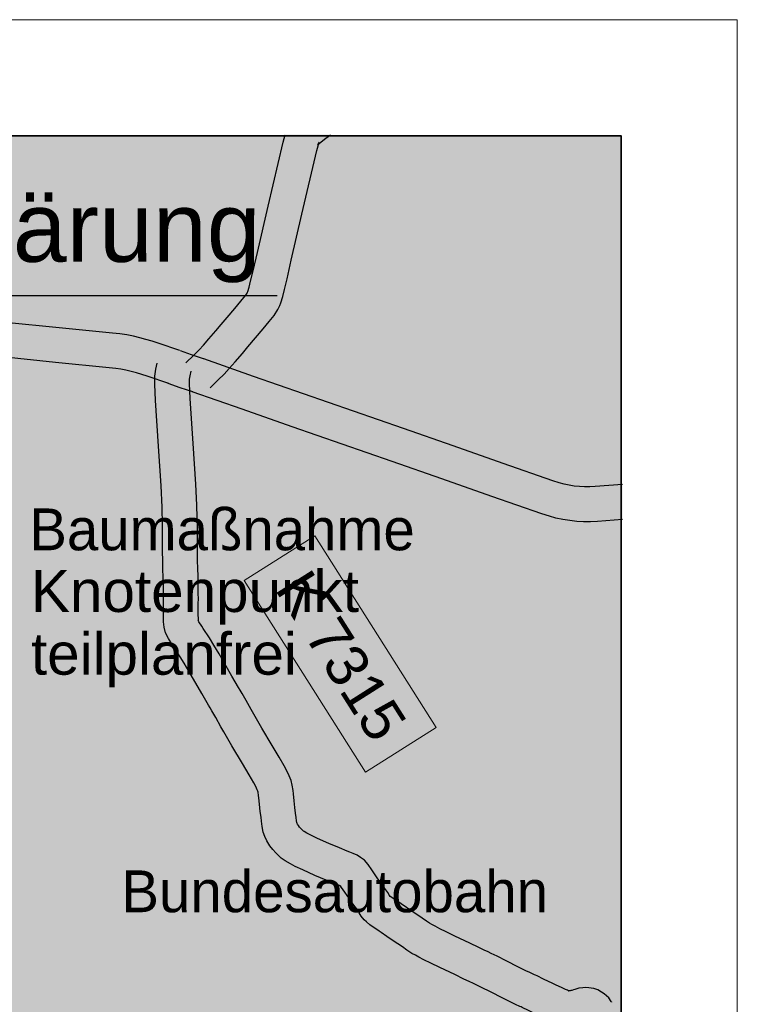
# Model space of a CAD drawing. Header units: metres. Extents: x 33417500 to 33438500, y 5878300 to 5908000.
# Tile 207 of 207: x 33435409 to 33438500, y 5903762 to 5908000. Entities that reach past the tile are written whole.
import ezdxf
from ezdxf.enums import TextEntityAlignment as Align

# ---------------------------------------------------------------- set-up
doc = ezdxf.new("R2010")
doc.units = ezdxf.units.M
doc.header["$LTSCALE"] = 999.999998
doc.linetypes.add('LT00000', pattern=[0])
for name, color, linetype, lineweight, true_color in [('200_STRASSENNETZ_Kreis', 18, 'LT00000', 18, 0x000000), ('200_STRASSENNETZ_Land', 18, 'LT00000', 18, 0x000000), ('200_STRASSENNETZ_Z', 18, 'LT00000', 18, 0x000000), ('A11_UL02_AF', 18, 'LT00000', 18, 0x000000), ('DTK100FAR_412500-5861000_grau', 18, 'LT00000', 18, 0x000000)]:
    doc.layers.add(name, color=color, linetype=linetype, lineweight=lineweight, true_color=true_color)
doc.styles.add('TS100', font='arial.ttf', dxfattribs={"height": 0.2})
picture_1 = doc.add_image_def('image1.tif', size_in_pixel=(3600, 5740))

# ---------------------------------------------------------------- blocks, each defined once
blk = doc.blocks.new('Leg-100000')
at = {"linetype": 'Continuous', "lineweight": 18, "true_color": 0xffffff}
blk.add_hatch(color=7, dxfattribs=at).paths.add_polyline_path([(0, -7.8053), (5.1628, -7.8053), (5.1628, 0), (0, 0)])
at = {"color": 18, "linetype": 'ByBlock', "lineweight": 25, "true_color": 0x000000}
blk.add_line((0.3433, -0.687), (3.6819, -0.687), dxfattribs=at)
at = {"color": 18, "linetype": 'ByBlock', "lineweight": 35, "true_color": 0x000000, "flags": 128}
blk.add_lwpolyline([(0, -7.8053), (5.1628, -7.8053), (5.1628, 0), (0, 0), (0, -7.8053)], close=True, dxfattribs=at)
at = {"color": 18, "linetype": 'ByBlock', "lineweight": 25, "true_color": 0x000000, "style": 'TS100'}
for s, height, width, p, p2 in [('Zeichenerklärung', 0.3, 0.99694, (0.3853, -0.5422), (3.6103, -0.5422)), ('Knotenpunkt ', 0.18, 1.001351, (2.6211, -2.0494), (4.1036, -2.0494)), ('teilplanfrei', 0.18, 1.000017, (2.6211, -2.3194), (3.7661, -2.3194))]:
    blk.add_text(s, height=height, dxfattribs=dict(at, width=width)).set_placement(p, p2, align=Align.FIT)
at = {"color": 18, "linetype": 'ByBlock', "lineweight": 30, "true_color": 0x000000, "style": 'TS100'}
for s, width, p, p2 in [('Baumaßnahme', 0.966487, (2.6139, -1.7838), (4.2739, -1.7838)), ('Bundesautobahn', 0.967339, (3.0103, -3.3418), (4.8478, -3.3418))]:
    blk.add_text(s, height=0.18, dxfattribs=dict(at, width=width)).set_placement(p, p2, align=Align.FIT)

msp = doc.modelspace()

# ---------------------------------------------------------------- hatches: boundary and pattern name
at = {"layer": '200_STRASSENNETZ_Kreis', "linetype": 'Continuous', "lineweight": 25, "true_color": 0xa88f00}
for points in [[(33436543.9, 5907472.7), (33436479.1, 5907197.1), (33436433.1, 5906998.2), (33436415.2, 5906919.6), (33436404.1, 5906874.3), (33436397.7, 5906848.7), (33436392.2, 5906830.6), (33436390.7, 5906826.7), (33436389.2, 5906823.4), (33436383.5, 5906814.5), (33436368.2, 5906795.7), (33436342.8, 5906765), (33436311.1, 5906727.7), (33436277.6, 5906688.3), (33436254.4, 5906660.7), (33436224.5, 5906625.8), (33436200.8, 5906599.1), (33436182.2, 5906579.2), (33436159.1, 5906556.1), (33436125.2, 5906523.1), (33436229.8, 5906415.6), (33436264.5, 5906449.4), (33436290, 5906474.9), (33436311.6, 5906498), (33436337.5, 5906527.1), (33436368.8, 5906563.6), (33436392.2, 5906591.4), (33436425.4, 5906630.6), (33436457.8, 5906668.7), (33436484, 5906700.4), (33436505.3, 5906726.4), (33436521.8, 5906752.3), (33436529.3, 5906769.3), (33436534, 5906781.5), (33436542.3, 5906808.6), (33436549.7, 5906838.2), (33436561.2, 5906885.1), (33436579.3, 5906964.7), (33436625.2, 5907163), (33436689.7, 5907437.1), (33436696.8, 5907465.3), (33436693, 5907462.4), (33436691.5, 5907460.9), (33436695, 5907465.2), (33436698.6, 5907472.5), (33436696.8, 5907465.3), (33436728.1, 5907489.5), (33436747.7, 5907505), (33436552.1, 5907505)], [(33437946.8, 5903789), (33437926.5, 5903806.6), (33437915, 5903814.5), (33437899.7, 5903823.6), (33437881.7, 5903829.3), (33437871.3, 5903831.4), (33437861.2, 5903833), (33437846.1, 5903833.6), (33437835, 5903833.2), (33437817.8, 5903831.6), (33437800.3, 5903825.9), (33437794.6, 5903823.8), (33437787.5, 5903821.5), (33437783.6, 5903820.6), (33437780.1, 5903819.8), (33437780.1, 5903819.8), (33437778.6, 5903819.7), (33437774, 5903820), (33437774.1, 5903820), (33437772.9, 5903820), (33437774, 5903820), (33437773.2, 5903820.2), (33437768.6, 5903822), (33437759.6, 5903825.9), (33437745.8, 5903833.1), (33437717.6, 5903845.6), (33437705, 5903851.3), (33437666, 5903870.3), (33437638.2, 5903883.9), (33437631.4, 5903887), (33437626.4, 5903889.3), (33437606.8, 5903898.2), (33437588.7, 5903906.4), (33437557.4, 5903921.9), (33437504.4, 5903949.4), (33437465.2, 5903968.5), (33437440.1, 5903981), (33437426.7, 5903987.1), (33437410, 5903995), (33437387.3, 5904005.8), (33437347.9, 5904025), (33437282.9, 5904055.8), (33437246, 5904073.4), (33437219.2, 5904087), (33437199.1, 5904097.5), (33437183.8, 5904105.8), (33437173.7, 5904110.9), (33437161.4, 5904119.1), (33437142.4, 5904132.4), (33437102.6, 5904159.2), (33437074.9, 5904178.1), (33437052.2, 5904193.7), (33437041.9, 5904200.9), (33437009, 5904222.9), (33437003.3, 5904227.8), (33437003.2, 5904227.9), (33437004, 5904226.6), (33437001.5, 5904229.5), (33437003.2, 5904227.9), (33437001.6, 5904230.8), (33436994.5, 5904242.4), (33436982.6, 5904260.2), (33436966.4, 5904282.3), (33436949.5, 5904306.2), (33436926.3, 5904340), (33436909.7, 5904363.6), (33436894, 5904381.7), (33436877.5, 5904394.3), (33436862.3, 5904403.2), (33436845.7, 5904411.1), (33436831.3, 5904416.6), (33436819.9, 5904421.3), (33436786.6, 5904434.7), (33436740.5, 5904453.9), (33436692, 5904476.2), (33436662.9, 5904490.1), (33436646.2, 5904498.6), (33436634.3, 5904505.2), (33436632, 5904506.9), (33436627.1, 5904511.6), (33436622.6, 5904516.2), (33436614.6, 5904525), (33436609.9, 5904531.1), (33436606.3, 5904536.8), (33436604.9, 5904539.8), (33436603.3, 5904544.5), (33436601.6, 5904552.1), (33436599.9, 5904566.5), (33436597.9, 5904585.2), (33436594.7, 5904608.9), (33436592, 5904638), (33436588.8, 5904668), (33436587, 5904682.5), (33436583.2, 5904704.7), (33436578.2, 5904725.7), (33436569.7, 5904745.6), (33436560.2, 5904766.3), (33436548.4, 5904788), (33436526.8, 5904825.8), (33436497.2, 5904875.3), (33436452.6, 5904950.7), (33436417.9, 5905010.2), (33436406, 5905030.7), (33436384.5, 5905069.8), (33436367.8, 5905099.1), (33436359.6, 5905113.5), (33436352.3, 5905125.7), (33436323.7, 5905174.5), (33436268.1, 5905271), (33436246.1, 5905307.9), (33436227.2, 5905338.9), (33436200, 5905378.9), (33436193.3, 5905389.5), (33436181.5, 5905408.5), (33436179.1, 5905413.5), (33436179.2, 5905412.5), (33436178.6, 5905414.5), (33436179.1, 5905413.5), (33436179, 5905415.4), (33436178.8, 5905446.1), (33436178.6, 5905486.8), (33436179, 5905507.2), (33436178.4, 5905530.4), (33436178.1, 5905556.7), (33436177.7, 5905592.2), (33436176.2, 5905650.5), (33436175.9, 5905659.9), (33436174.9, 5905728.1), (33436174.7, 5905772.2), (33436174.8, 5905780), (33436174.6, 5905801.7), (33436174.6, 5905835.5), (33436172.9, 5905900), (33436172.2, 5905910), (33436168.7, 5906001.3), (33436157, 5906175.1), (33436143.6, 5906369.5), (33436140.8, 5906433.5), (33436141.2, 5906452.6), (33436143.5, 5906467.1), (33436148.3, 5906487.8), (33436002.2, 5906521.7), (33435996.1, 5906495.8), (33435991.4, 5906465.7), (33435990.8, 5906431.6), (33435993.8, 5906361.1), (33436007.4, 5906164.9), (33436018.9, 5905993.4), (33436022.4, 5905901.6), (33436023.1, 5905892.6), (33436024.6, 5905833.5), (33436024.6, 5905801), (33436024.8, 5905780.3), (33436024.7, 5905772.8), (33436024.9, 5905726.7), (33436025.9, 5905656.5), (33436026.2, 5905646.3), (33436027.7, 5905589.4), (33436028.1, 5905555), (33436028.4, 5905527.5), (33436029, 5905506.7), (33436028.6, 5905488), (33436028.8, 5905445.3), (33436029, 5905408.8), (33436031, 5905385.1), (33436038, 5905360.8), (33436049.8, 5905336.2), (33436066.2, 5905310), (33436074.5, 5905296.8), (33436101, 5905257.7), (33436117.6, 5905230.4), (33436138.6, 5905195.2), (33436194, 5905099.1), (33436223.2, 5905049.4), (33436230, 5905038), (33436237.5, 5905024.7), (33436253.5, 5904996.6), (33436275.4, 5904956.9), (33436288.3, 5904934.7), (33436323.3, 5904874.7), (33436368.3, 5904798.7), (33436397.3, 5904750.2), (33436417.3, 5904715.1), (33436426, 5904699.1), (33436432.5, 5904685), (33436435.2, 5904678.6), (33436436.2, 5904674.5), (33436438.6, 5904660.6), (33436439.8, 5904650.8), (33436442.7, 5904623.1), (33436445.7, 5904591.7), (33436449, 5904567.2), (33436450.8, 5904549.8), (33436453.5, 5904527.4), (33436458.7, 5904503.5), (33436465.4, 5904484.5), (33436473.7, 5904465.7), (33436487.2, 5904444.5), (33436499.6, 5904428.6), (33436512.8, 5904414), (33436521.7, 5904404.7), (33436535.9, 5904391.5), (33436552.4, 5904379.2), (33436575.4, 5904366.3), (33436596.5, 5904355.5), (33436628.4, 5904340.3), (33436680.4, 5904316.5), (33436729.8, 5904295.9), (33436763.2, 5904282.5), (33436775.8, 5904277.2), (33436786.6, 5904273.1), (33436791.6, 5904270.7), (33436791.4, 5904271), (33436790.8, 5904271.7), (33436793.6, 5904269.6), (33436791.9, 5904270.6), (33436791.6, 5904270.7), (33436803.1, 5904254.4), (33436826.4, 5904220.5), (33436844.6, 5904194.7), (33436859.8, 5904174.1), (33436868.2, 5904161.4), (33436871.9, 5904155.4), (33436879.6, 5904141.4), (33436892.6, 5904125.9), (33436903.1, 5904116.2), (33436917.9, 5904103.4), (33436957.4, 5904077), (33436966.9, 5904070.3), (33436990.2, 5904054.3), (33437018.5, 5904035), (33437057.5, 5904008.8), (33437076.5, 5903995.5), (33437097.9, 5903981.1), (33437114.4, 5903972.8), (33437128.6, 5903965.1), (33437150.5, 5903953.6), (33437179.8, 5903938.8), (33437218.5, 5903920.4), (33437282.9, 5903889.8), (33437322.2, 5903870.6), (33437345.8, 5903859.4), (33437363.5, 5903851.1), (33437375.4, 5903845.6), (33437398.9, 5903833.9), (33437437, 5903815.4), (33437489.6, 5903788.1), (33437524.5, 5903770.8), (33437545, 5903761.6), (33437563.7, 5903753.1), (33437568.5, 5903750.8), (33437574.1, 5903748.3), (33437600.1, 5903735.5), (33437641.4, 5903715.4), (33437656.6, 5903708.6), (33437680.7, 5903697.9), (33437694.9, 5903690.5), (33437711.2, 5903683.4), (33437725.9, 5903677.6), (33437748.4, 5903671.5), (33437762.6, 5903670.4), (33437776.8, 5903669.5), (33437791.4, 5903670.1), (33437807.2, 5903671.9), (33437818.8, 5903674.8), (33437826.8, 5903676.7), (33437838.4, 5903680.3), (33437834.5, 5903685), (33437828.2, 5903695.8), (33437831.7, 5903690.2), (33437834.4, 5903687.9), (33437834, 5903688.2), (33437834.7, 5903687.7), (33437834.4, 5903687.9), (33437837.8, 5903685.9), (33437844.4, 5903683.8), (33437844.8, 5903683.7), (33437845.6, 5903683.6), (33437844.3, 5903683.4), (33437845.5, 5903683.5), (33437846.3, 5903683.4), (33437845.6, 5903683.6), (33437848.4, 5903683.8), (33437849.9, 5903684.3), (33437843.4, 5903681.9), (33437838.4, 5903680.3), (33437842.8, 5903675.1), (33437957.5, 5903771.8), (33437957.6, 5903771.7), (33437956.6, 5903773.5)]]:
    msp.add_hatch(color=54, dxfattribs=at).paths.add_polyline_path(points)
at = {"layer": '200_STRASSENNETZ_Land', "linetype": 'Continuous', "lineweight": 25, "true_color": 0x00ff00}
for points in [[(33435980.5, 5906615.8), (33435953.3, 5906624), (33435926.2, 5906631.1), (33435899, 5906637.5), (33435870.2, 5906643.3), (33435841.4, 5906647.2), (33435809.6, 5906650.6), (33435578.9, 5906674), (33435348.4, 5906697.3), (33435117.9, 5906720.6), (33434887.6, 5906744), (33434654.6, 5906768.9), (33434638.7, 5906619.8), (33434872.1, 5906594.8), (33435102.8, 5906571.4), (33435333.3, 5906548.1), (33435563.8, 5906524.8), (33435794.1, 5906501.4), (33435823.3, 5906498.3), (33435845.3, 5906495.3), (33435867.1, 5906490.9), (33435890, 5906485.5), (33435912.7, 5906479.6), (33435934.8, 5906473), (33435958, 5906465.1), (33436051.1, 5906433.8), (33436098.9, 5906576), (33436005.9, 5906607.2)], [(33436154.5, 5906397.9), (33436100.1, 5906415.4), (33436048.8, 5906434.6), (33436101.3, 5906575.1), (33436149.3, 5906557.2), (33436200.4, 5906540.7)], [(33437864.7, 5905989), (33437842.3, 5905989.1), (33437820, 5905990.2), (33437797.6, 5905992.5), (33437776, 5905995.9), (33437754.9, 5906000.7), (33437732.9, 5906006.6), (33437705.3, 5906015.4), (33437491.6, 5906089.9), (33437276.8, 5906165.1), (33437062.2, 5906240), (33436847.2, 5906314.7), (33436632.4, 5906389.6), (33436417.1, 5906464.5), (33436202.5, 5906539.9), (33436152.8, 5906398.4), (33436367.6, 5906322.9), (33436583, 5906247.9), (33436797.9, 5906173), (33437012.9, 5906098.4), (33437227.3, 5906023.5), (33437442.1, 5905948.3), (33437657.9, 5905873.1), (33437690.5, 5905862.7), (33437718.9, 5905855), (33437747.9, 5905848.5), (33437778.3, 5905843.7), (33437808.6, 5905840.6), (33437838.1, 5905839.1), (33437867.7, 5905839), (33437897.3, 5905840.3), (33438005, 5905849.3), (33438005, 5905999.8), (33437887.6, 5905990)]]:
    msp.add_hatch(color=3, dxfattribs=at).paths.add_polyline_path(points)
at = {"layer": '200_STRASSENNETZ_Z', "linetype": 'Continuous', "lineweight": 25, "true_color": 0xa88f00}
msp.add_hatch(color=54, dxfattribs=at).paths.add_polyline_path([(33436375.9, 5905586.3), (33436899, 5904760.6), (33437203.2, 5904953.2), (33436680, 5905779)])

# ---------------------------------------------------------------- linework, layer by layer
at = {"layer": '200_STRASSENNETZ_Kreis', "color": 54, "lineweight": 25, "true_color": 0xa88f00, "flags": 128}
for points in [[(33436125.2, 5906523.1), (33436159.1, 5906556.1), (33436182.2, 5906579.2), (33436200.8, 5906599.1), (33436224.5, 5906625.8), (33436254.4, 5906660.7), (33436277.6, 5906688.3), (33436311.1, 5906727.7), (33436342.8, 5906765), (33436368.2, 5906795.7), (33436383.5, 5906814.5), (33436389.2, 5906823.4), (33436390.7, 5906826.7), (33436392.2, 5906830.6), (33436397.7, 5906848.7), (33436404.1, 5906874.3), (33436415.2, 5906919.6), (33436433.1, 5906998.2), (33436479.1, 5907197.1), (33436543.9, 5907472.7), (33436552.1, 5907505)], [(33436229.8, 5906415.6), (33436264.5, 5906449.4), (33436290, 5906474.9), (33436311.6, 5906498), (33436337.5, 5906527.1), (33436368.8, 5906563.6), (33436392.2, 5906591.4), (33436425.4, 5906630.6), (33436457.8, 5906668.7), (33436484, 5906700.4), (33436505.3, 5906726.4), (33436521.8, 5906752.3), (33436529.3, 5906769.3), (33436534, 5906781.5), (33436542.3, 5906808.6), (33436549.7, 5906838.2), (33436561.2, 5906885.1), (33436579.3, 5906964.7), (33436625.2, 5907163), (33436689.7, 5907437.1), (33436698.6, 5907472.5), (33436695, 5907465.2), (33436691.5, 5907460.9), (33436693, 5907462.4), (33436728.1, 5907489.5), (33436747.7, 5907505)], [(33437842.8, 5903675.1), (33437834.5, 5903685), (33437828.2, 5903695.8), (33437831.7, 5903690.2), (33437834.7, 5903687.7), (33437834, 5903688.2), (33437837.8, 5903685.9), (33437844.4, 5903683.8), (33437844.8, 5903683.7), (33437846.3, 5903683.4), (33437845.5, 5903683.5), (33437844.3, 5903683.4), (33437848.4, 5903683.8), (33437849.9, 5903684.3), (33437843.4, 5903681.9), (33437826.8, 5903676.7), (33437818.8, 5903674.8), (33437807.2, 5903671.9), (33437791.4, 5903670.1), (33437776.8, 5903669.5), (33437762.6, 5903670.4), (33437748.4, 5903671.5), (33437725.9, 5903677.6), (33437711.2, 5903683.4), (33437694.9, 5903690.5), (33437680.7, 5903697.9), (33437656.6, 5903708.6), (33437641.4, 5903715.4), (33437600.1, 5903735.5), (33437574.1, 5903748.3), (33437568.5, 5903750.8), (33437563.7, 5903753.1), (33437545, 5903761.6), (33437524.5, 5903770.8), (33437489.6, 5903788.1), (33437437, 5903815.4), (33437398.9, 5903833.9), (33437375.4, 5903845.6), (33437363.5, 5903851.1), (33437345.8, 5903859.4), (33437322.2, 5903870.6), (33437282.9, 5903889.8), (33437218.5, 5903920.4), (33437179.8, 5903938.8), (33437150.5, 5903953.6), (33437128.6, 5903965.1), (33437114.4, 5903972.8), (33437097.9, 5903981.1), (33437076.5, 5903995.5), (33437057.5, 5904008.8), (33437018.5, 5904035), (33436990.2, 5904054.3), (33436966.9, 5904070.3), (33436957.4, 5904077), (33436917.9, 5904103.4), (33436903.1, 5904116.2), (33436892.6, 5904125.9), (33436879.6, 5904141.4), (33436871.9, 5904155.4), (33436868.2, 5904161.4), (33436859.8, 5904174.1), (33436844.6, 5904194.7), (33436826.4, 5904220.5), (33436803.1, 5904254.4), (33436791.4, 5904271), (33436790.8, 5904271.7), (33436793.6, 5904269.6), (33436791.9, 5904270.6), (33436786.6, 5904273.1), (33436775.8, 5904277.2), (33436763.2, 5904282.5), (33436729.8, 5904295.9), (33436680.4, 5904316.5), (33436628.4, 5904340.3), (33436596.5, 5904355.5), (33436575.4, 5904366.3), (33436552.4, 5904379.2), (33436535.9, 5904391.5), (33436521.7, 5904404.7), (33436512.8, 5904414), (33436499.6, 5904428.6), (33436487.2, 5904444.5), (33436473.7, 5904465.7), (33436465.4, 5904484.5), (33436458.7, 5904503.5), (33436453.5, 5904527.4), (33436450.8, 5904549.8), (33436449, 5904567.2), (33436445.7, 5904591.7), (33436442.7, 5904623.1), (33436439.8, 5904650.8), (33436438.6, 5904660.6), (33436436.2, 5904674.5), (33436435.2, 5904678.6), (33436432.5, 5904685), (33436426, 5904699.1), (33436417.3, 5904715.1), (33436397.3, 5904750.2), (33436368.3, 5904798.7), (33436323.3, 5904874.7), (33436288.3, 5904934.7), (33436275.4, 5904956.9), (33436253.5, 5904996.6), (33436237.5, 5905024.7), (33436230, 5905038), (33436223.2, 5905049.4), (33436194, 5905099.1), (33436138.6, 5905195.2), (33436117.6, 5905230.4), (33436101, 5905257.7), (33436074.5, 5905296.8), (33436066.2, 5905310), (33436049.8, 5905336.2), (33436038, 5905360.8), (33436031, 5905385.1), (33436029, 5905408.8), (33436028.8, 5905445.3), (33436028.6, 5905488), (33436029, 5905506.7), (33436028.4, 5905527.5), (33436028.1, 5905555), (33436027.7, 5905589.4), (33436026.2, 5905646.3), (33436025.9, 5905656.5), (33436024.9, 5905726.7), (33436024.7, 5905772.8), (33436024.8, 5905780.3), (33436024.6, 5905801), (33436024.6, 5905833.5), (33436023.1, 5905892.6), (33436022.4, 5905901.6), (33436018.9, 5905993.4), (33436007.4, 5906164.9), (33435993.8, 5906361.1), (33435990.8, 5906431.6), (33435991.4, 5906465.7), (33435996.1, 5906495.8), (33436002.2, 5906521.7)], [(33437957.5, 5903771.8), (33437957.6, 5903771.7), (33437956.6, 5903773.5), (33437946.8, 5903789), (33437926.5, 5903806.6), (33437915, 5903814.5), (33437899.7, 5903823.6), (33437881.7, 5903829.3), (33437871.3, 5903831.4), (33437861.2, 5903833), (33437846.1, 5903833.6), (33437835, 5903833.2), (33437817.8, 5903831.6), (33437800.3, 5903825.9), (33437794.6, 5903823.8), (33437787.5, 5903821.5), (33437783.6, 5903820.6), (33437780.1, 5903819.8), (33437778.6, 5903819.7), (33437772.9, 5903820), (33437774.1, 5903820), (33437773.2, 5903820.2), (33437768.6, 5903822), (33437759.6, 5903825.9), (33437745.8, 5903833.1), (33437717.6, 5903845.6), (33437705, 5903851.3), (33437666, 5903870.3), (33437638.2, 5903883.9), (33437631.4, 5903887), (33437626.4, 5903889.3), (33437606.8, 5903898.2), (33437588.7, 5903906.4), (33437557.4, 5903921.9), (33437504.4, 5903949.4), (33437465.2, 5903968.5), (33437440.1, 5903981), (33437426.7, 5903987.1), (33437410, 5903995), (33437387.3, 5904005.8), (33437347.9, 5904025), (33437282.9, 5904055.8), (33437246, 5904073.4), (33437219.2, 5904087), (33437199.1, 5904097.5), (33437183.8, 5904105.8), (33437173.7, 5904110.9), (33437161.4, 5904119.1), (33437142.4, 5904132.4), (33437102.6, 5904159.2), (33437074.9, 5904178.1), (33437052.2, 5904193.7), (33437041.9, 5904200.9), (33437009, 5904222.9), (33437003.3, 5904227.8), (33437001.5, 5904229.5), (33437004, 5904226.6), (33437001.6, 5904230.8), (33436994.5, 5904242.4), (33436982.6, 5904260.2), (33436966.4, 5904282.3), (33436949.5, 5904306.2), (33436926.3, 5904340), (33436909.7, 5904363.6), (33436894, 5904381.7), (33436877.5, 5904394.3), (33436862.3, 5904403.2), (33436845.7, 5904411.1), (33436831.3, 5904416.6), (33436819.9, 5904421.3), (33436786.6, 5904434.7), (33436740.5, 5904453.9), (33436692, 5904476.2), (33436662.9, 5904490.1), (33436646.2, 5904498.6), (33436634.3, 5904505.2), (33436632, 5904506.9), (33436627.1, 5904511.6), (33436622.6, 5904516.2), (33436614.6, 5904525), (33436609.9, 5904531.1), (33436606.3, 5904536.8), (33436604.9, 5904539.8), (33436603.3, 5904544.5), (33436601.6, 5904552.1), (33436599.9, 5904566.5), (33436597.9, 5904585.2), (33436594.7, 5904608.9), (33436592, 5904638), (33436588.8, 5904668), (33436587, 5904682.5), (33436583.2, 5904704.7), (33436578.2, 5904725.7), (33436569.7, 5904745.6), (33436560.2, 5904766.3), (33436548.4, 5904788), (33436526.8, 5904825.8), (33436497.2, 5904875.3), (33436452.6, 5904950.7), (33436417.9, 5905010.2), (33436406, 5905030.7), (33436384.5, 5905069.8), (33436367.8, 5905099.1), (33436359.6, 5905113.5), (33436352.3, 5905125.7), (33436323.7, 5905174.5), (33436268.1, 5905271), (33436246.1, 5905307.9), (33436227.2, 5905338.9), (33436200, 5905378.9), (33436193.3, 5905389.5), (33436181.5, 5905408.5), (33436178.6, 5905414.5), (33436179.2, 5905412.5), (33436179, 5905415.4), (33436178.8, 5905446.1), (33436178.6, 5905486.8), (33436179, 5905507.2), (33436178.4, 5905530.4), (33436178.1, 5905556.7), (33436177.7, 5905592.2), (33436176.2, 5905650.5), (33436175.9, 5905659.9), (33436174.9, 5905728.1), (33436174.7, 5905772.2), (33436174.8, 5905780), (33436174.6, 5905801.7), (33436174.6, 5905835.5), (33436172.9, 5905900), (33436172.2, 5905910), (33436168.7, 5906001.3), (33436157, 5906175.1), (33436143.6, 5906369.5), (33436140.8, 5906433.5), (33436141.2, 5906452.6), (33436143.5, 5906467.1), (33436148.3, 5906487.8)]]:
    msp.add_lwpolyline(points, dxfattribs=at)
at = {"layer": '200_STRASSENNETZ_Land', "color": 3, "lineweight": 25, "true_color": 0x00ff00, "flags": 128}
for points in [[(33436098.9, 5906576), (33436005.9, 5906607.2), (33435980.5, 5906615.8), (33435953.3, 5906624), (33435926.2, 5906631.1), (33435899, 5906637.5), (33435870.2, 5906643.3), (33435841.4, 5906647.2), (33435809.6, 5906650.6), (33435578.9, 5906674), (33435348.4, 5906697.3), (33435117.9, 5906720.6), (33434887.6, 5906744), (33434654.6, 5906768.9)], [(33436051.1, 5906433.8), (33435958, 5906465.1), (33435934.8, 5906473), (33435912.7, 5906479.6), (33435890, 5906485.5), (33435867.1, 5906490.9), (33435845.3, 5906495.3), (33435823.3, 5906498.3), (33435794.1, 5906501.4), (33435563.8, 5906524.8), (33435333.3, 5906548.1), (33435102.8, 5906571.4), (33434872.1, 5906594.8), (33434638.7, 5906619.8)], [(33436200.4, 5906540.7), (33436149.3, 5906557.2), (33436101.3, 5906575.1)], [(33438005, 5905999.8), (33437887.6, 5905990), (33437864.7, 5905989), (33437842.3, 5905989.1), (33437820, 5905990.2), (33437797.6, 5905992.5), (33437776, 5905995.9), (33437754.9, 5906000.7), (33437732.9, 5906006.6), (33437705.3, 5906015.4), (33437491.6, 5906089.9), (33437276.8, 5906165.1), (33437062.2, 5906240), (33436847.2, 5906314.7), (33436632.4, 5906389.6), (33436417.1, 5906464.5), (33436202.5, 5906539.9)], [(33436154.5, 5906397.9), (33436100.1, 5906415.4), (33436048.8, 5906434.6)], [(33438005, 5905849.3), (33437897.3, 5905840.3), (33437867.7, 5905839), (33437838.1, 5905839.1), (33437808.6, 5905840.6), (33437778.3, 5905843.7), (33437747.9, 5905848.5), (33437718.9, 5905855), (33437690.5, 5905862.7), (33437657.9, 5905873.1), (33437442.1, 5905948.3), (33437227.3, 5906023.5), (33437012.9, 5906098.4), (33436797.9, 5906173), (33436583, 5906247.9), (33436367.6, 5906322.9), (33436152.8, 5906398.4)]]:
    msp.add_lwpolyline(points, dxfattribs=at)
at = {"layer": '200_STRASSENNETZ_Z', "color": 18, "lineweight": 18, "true_color": 0x000000, "flags": 128}
msp.add_lwpolyline([(33436375.9, 5905586.3), (33436899, 5904760.6), (33437203.2, 5904953.2), (33436680, 5905779), (33436375.9, 5905586.3)], close=True, dxfattribs=at)
at = {"layer": 'A11_UL02_AF', "color": 18, "lineweight": 18, "true_color": 0x000000, "flags": 128}
for points in [[(33417500, 5878300), (33438500, 5878300), (33438500, 5908000), (33417500, 5908000), (33417500, 5878300)], [(33420000, 5878800), (33438000, 5878800), (33438000, 5907500), (33420000, 5907500), (33420000, 5878800)]]:
    msp.add_lwpolyline(points, close=True, dxfattribs=at)

# ---------------------------------------------------------------- block references
at = {"layer": 'A11_UL02_AF', "xscale": 1000, "yscale": 1000, "zscale": 1000}
msp.add_blockref('Leg-100000', (33432837, 5907500), dxfattribs=at)

# ---------------------------------------------------------------- texts
at = {"layer": '200_STRASSENNETZ_Z', "color": 18, "lineweight": 18, "true_color": 0x000000, "style": 'TS100', "width": 1.001708}
msp.add_text('K 7315', height=180, rotation=302.3546, dxfattribs=at).set_placement((33436504.9, 5905550.9), (33436931.7, 5904877.2), align=Align.FIT)

# ---------------------------------------------------------------- pictures from other files: only their frames are drawn
at = {"layer": 'DTK100FAR_412500-5861000_grau'}
image = msp.add_image(picture_1, insert=(33420000, 5878800), size_in_units=(18000, 28700), dxfattribs=at)
image.dxf.flags = 15

doc.saveas('drawing.dxf')
